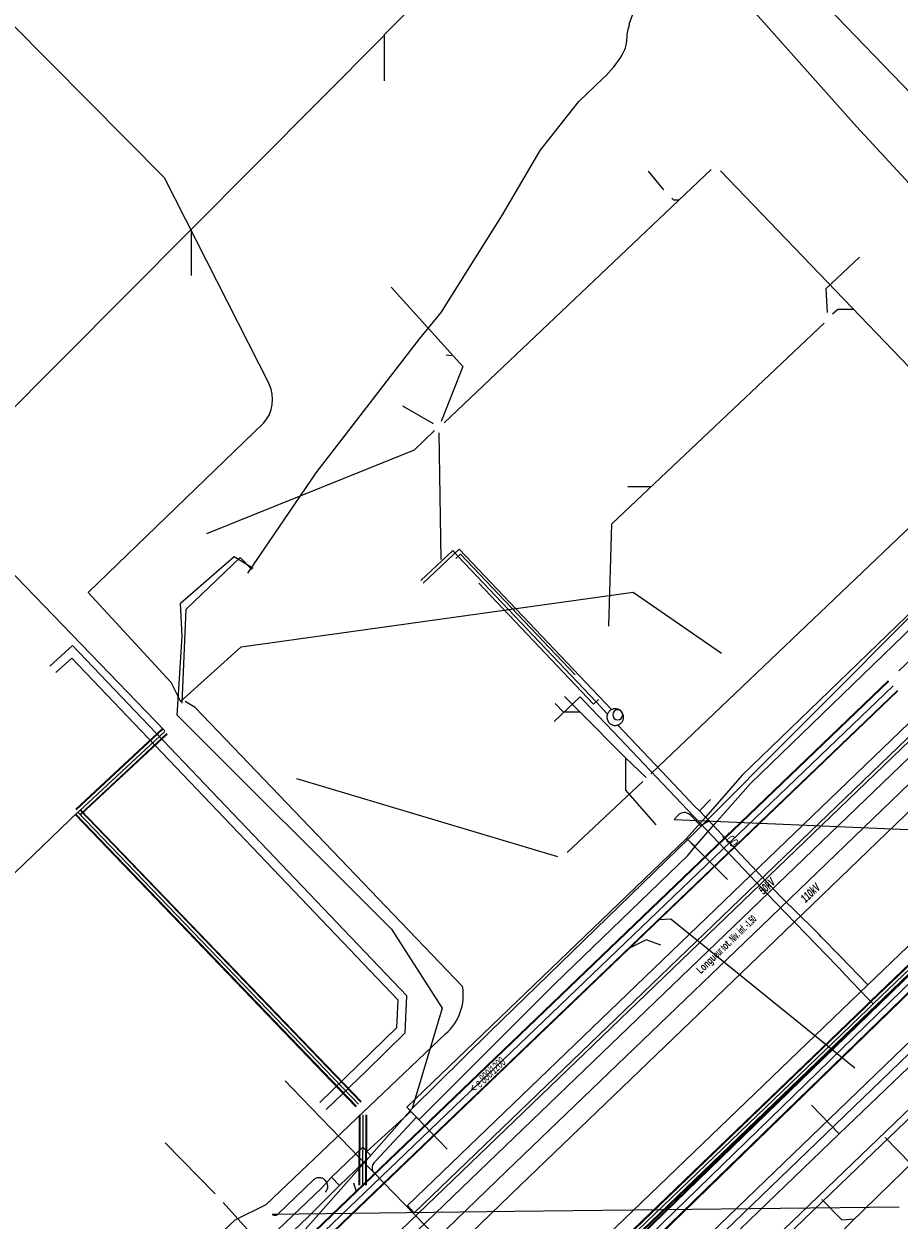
# Model space of a CAD drawing. Header units: metres. Extents: x 2695563 to 2696938, y 1260544 to 1262032.
# Tile 69 of 256: x 2695940 to 2695992, y 1261251 to 1261323. Entities that reach past the tile are written whole.
import ezdxf

# ---------------------------------------------------------------- set-up
doc = ezdxf.new("R2010")
doc.units = ezdxf.units.M
doc.header["$LTSCALE"] = 100
for name, pattern in [('AUSGEZOGEN', [0]), ('STRICHLINIE2_S3', [0.25, 0.15, -0.1]), ('VERDECKT2_S2', [0.18, 0.1, -0.08])]:
    doc.linetypes.add(name, pattern=pattern)
for name, color, linetype in [('CAD_Cadastre des conduites_Ouvrage_Conduite', 200, 'AUSGEZOGEN'), ('Eau portable_Cadastre des conduites_Conduite', 171, 'AUSGEZOGEN'), ('Eau portable_Cadastre des conduites_Ouvrage_Ligne', 171, 'AUSGEZOGEN'), ('Eau potable_Cadastre des conduites_Conduite_Texte', 171, 'AUSGEZOGEN'), ('Eau potable_Cadastre des conduites_Tube de protection', 171, 'AUSGEZOGEN'), ('EU_Cadastre des conduites', 24, 'AUSGEZOGEN'), ('EU_Cadastre des conduites – Texte', 7, 'AUSGEZOGEN'), ('Gaz_Cadastre des conduites_Conduite', 32, 'AUSGEZOGEN'), ('Réseau électrique_Cadastre des conduite_Bord du tracé', 1, 'AUSGEZOGEN'), ('Réseau électrique_Cadastre des conduite_Texte libre_Texte', 1, 'AUSGEZOGEN'), ('Réseau électrique_Cadastre des conduite_Tronçon de tracé', 1, 'AUSGEZOGEN'), ('Réseau électrique_Cadastre des conduite_Tronçon de tracé_Texte', 1, 'AUSGEZOGEN'), ('Réseau électrique_Cadastre des conduites_Ouvrage_Surface-Ligne-Point', 1, 'AUSGEZOGEN'), ('Réseau électrique_Point altimétrique_Texte', 7, 'AUSGEZOGEN'), ('TV_Cadastre des conduites_CONDUITE', 92, 'AUSGEZOGEN'), ('Télécommunications_SW_Cadastre des conduites_Bord du tracé', 94, 'AUSGEZOGEN')]:
    doc.layers.add(name, color=color, linetype=linetype)
doc.styles.add('ARIAL', font='arial.ttf')
doc.styles.add('ARIALNARROW', font='ARIALN.TTF')
pattern_1 = [(0, (2708005, 1273150), (6075, 6075), [6075, -6075]), (90, (2708005, 1273150), (-6075, 6075), [6075, -6075])]

# ---------------------------------------------------------------- blocks, each defined once
blk = doc.blocks.new('COMPLEXOBJECT_1569')
at = {"layer": 'Eau portable_Cadastre des conduites_Ouvrage_Ligne', "color": 7, "linetype": 'STRICHLINIE2_S3', "transparency": 33554687}
for centre, radius, start, end in [((5974.214, 11281.279), 0.5, 301.54339, 285.38876), ((5974.182, 11281.355), 0.582, 286.5215, 300.41065)]:
    blk.add_arc(centre, radius, start, end, dxfattribs=at)
blk = doc.blocks.new('COMPLEXOBJECT_1570')
at = {"layer": 'Eau portable_Cadastre des conduites_Ouvrage_Ligne', "color": 7, "linetype": 'AUSGEZOGEN', "transparency": 33554687}
for start, end in [(90, 270), (270, 90)]:
    blk.add_arc((5974.361, 11281.416), 0.3, start, end, dxfattribs=at)
blk = doc.blocks.new('COMPLEXOBJECT_1915')
at = {"layer": 'Réseau électrique_Cadastre des conduite_Tronçon de tracé', "color": 1, "linetype": 'AUSGEZOGEN', "transparency": 33554687}
blk.add_line((5977.968, 11275.382), (5977.741, 11275.129), dxfattribs=at)
blk.add_arc((5978.354, 11275.018), 0.531, 48.9294, 136.67876, dxfattribs=at)
blk = doc.blocks.new('COMPLEXOBJECT_1926')
at = {"layer": 'Réseau électrique_Cadastre des conduite_Tronçon de tracé', "color": 1, "linetype": 'STRICHLINIE2_S3', "transparency": 33554687}
blk.add_line((5956.101, 11253.498), (5953.955, 11251.45), dxfattribs=at)
blk.add_arc((5953.787, 11251.608), 0.231, 224.15683, 316.87241, dxfattribs=at)
blk = doc.blocks.new('COMPLEXOBJECT_1990')
at = {"layer": 'Réseau électrique_Cadastre des conduite_Tronçon de tracé', "color": 1, "linetype": 'AUSGEZOGEN', "transparency": 33554687}
for p, q in [((5975.813, 11326.138), (5975.515, 11345.306)), ((5975.059, 11322.87), (5975.471, 11324.006))]:
    blk.add_line(p, q, dxfattribs=at)
blk.add_lwpolyline([(5975.193, 11346.112), (5961.046, 11361.289), (5957.644, 11365.387), (5954.003, 11370.163)], dxfattribs=at)
for centre, radius, start, end in [((5974.327, 11345.299), 1.188, 0.35707, 43.19671), ((5969.644, 11326.034), 6.17, 340.80935, 0.96398), ((5978.283, 11321.806), 3.395, 161.73687, 179.76348), ((5973.476, 11321.87), 1.412, 327.44885, 357.9718), ((5969.684, 11323.884), 5.703, 311.55702, 330.89922)]:
    blk.add_arc(centre, radius, start, end, dxfattribs=at)
blk = doc.blocks.new('COMPLEXOBJECT_2592')
at = {"layer": 'Réseau électrique_Cadastre des conduite_Tronçon de tracé', "color": 1, "linetype": 'AUSGEZOGEN', "transparency": 33554687}
blk.add_line((5959.731, 11254.52), (5959.843, 11254.64), dxfattribs=at)
blk.add_arc((5960.038, 11254.229), 0.423, 136.48481, 214.70131, dxfattribs=at)
blk = doc.blocks.new('COMPLEXOBJECT_2762')
at = {"layer": 'Télécommunications_SW_Cadastre des conduites_Bord du tracé', "color": 94, "linetype": 'AUSGEZOGEN', "transparency": 33554687}
for points in [[(5965.05, 11265.114), (5948.996, 11281.859), (5948.397, 11282.224)], [(5940.992, 11213.229), (5952.983, 11225.402), (5939.502, 11239.868), (5951.404, 11251.104), (5953.261, 11252.032), (5964.03, 11262.276)]]:
    blk.add_lwpolyline(points, dxfattribs=at)
blk.add_arc((5962.036, 11264.595), 3.058, 310.68633, 9.77598, dxfattribs=at)
blk = doc.blocks.new('COMPLEXOBJECT_2769')
at = {"layer": 'Télécommunications_SW_Cadastre des conduites_Bord du tracé', "color": 94, "linetype": 'AUSGEZOGEN', "transparency": 33554687}
for points in [[(5928.78, 11332.172), (5947.136, 11313.673), (5953.439, 11301.262)], [(5953.105, 11298.926), (5942.567, 11288.768), (5947.537, 11283.38), (5948.116, 11282.221), (5951.765, 11285.502), (5975.295, 11288.77), (5980.591, 11285.109)]]:
    blk.add_lwpolyline(points, dxfattribs=at)
blk.add_arc((5951.522, 11300.344), 2.125, 318.13593, 25.59013, dxfattribs=at)

msp = doc.modelspace()

# ---------------------------------------------------------------- hatches: boundary and pattern name
at = {"layer": 'Réseau électrique_Cadastre des conduite_Bord du tracé', "lineweight": 18, "transparency": 33554687}
h = msp.add_hatch(dxfattribs=at)
h.set_pattern_fill('MUSTER', color=1, scale=6075, style=0, pattern_type=2)
h.set_pattern_definition(pattern_1)
h.paths.add_polyline_path([(2695954.339, 1261241.648), (2696020.258, 1261305.058), (2696019.772, 1261305.562), (2695953.854, 1261242.153)], flags=0)
h = msp.add_hatch(dxfattribs=at)
h.set_pattern_fill('MUSTER', color=1, scale=6075, style=0, pattern_type=2)
h.set_pattern_definition(pattern_1)
h.paths.add_polyline_path([(2695963.121, 1261251.341), (2696019.637, 1261305.71), (2696019.221, 1261306.142), (2695962.705, 1261251.774)], flags=0)
h = msp.add_hatch(dxfattribs=at)
h.set_pattern_fill('MUSTER', color=1, scale=6075, style=0, pattern_type=2)
h.set_pattern_definition(pattern_1)
h.paths.add_polyline_path([(2695924.24, 1261209.338), (2695940.779, 1261225.416), (2695953.293, 1261237.328), (2695969.482, 1261252.976), (2695984.808, 1261267.699), (2696000.361, 1261282.692), (2696013.338, 1261295.392), (2696016.311, 1261298.21), (2696015.479, 1261299.074), (2696012.506, 1261296.256), (2695999.525, 1261283.552), (2695983.976, 1261268.563), (2695968.65, 1261253.84), (2695952.463, 1261238.194), (2695939.947, 1261226.28), (2695923.391, 1261210.181)], flags=0)
h = msp.add_hatch(dxfattribs=at)
h.set_pattern_fill('MUSTER', color=1, scale=6075, style=0, pattern_type=2)
h.set_pattern_definition(pattern_1)
h.paths.add_polyline_path([(2695975.115, 1261243.824), (2696030.988, 1261297.666), (2696030.641, 1261298.026), (2695974.769, 1261244.182)], flags=0)
h = msp.add_hatch(dxfattribs=at)
h.set_pattern_fill('MUSTER', color=1, scale=6075, style=0, pattern_type=2)
h.set_pattern_definition(pattern_1)
h.paths.add_polyline_path([(2695979.976, 1261273.316), (2695981.169, 1261274.675), (2695983.307, 1261277.111), (2695993.724, 1261287.193), (2696004.213, 1261297.018), (2696003.729, 1261297.524), (2695993.242, 1261287.699), (2695982.799, 1261277.595), (2695980.618, 1261275.109), (2695979.461, 1261273.797)], flags=0)
h = msp.add_hatch(dxfattribs=at)
h.set_pattern_fill('MUSTER', color=1, scale=6075, style=0, pattern_type=2)
h.set_pattern_definition(pattern_1)
h.paths.add_polyline_path([(2695963.393, 1261256.916), (2695971.558, 1261265.078), (2695979.543, 1261272.783), (2695979.976, 1261273.316), (2695979.461, 1261273.797), (2695962.678, 1261257.673)], flags=0)
h = msp.add_hatch(dxfattribs=at)
h.set_pattern_fill('MUSTER', color=1, scale=6075, style=0, pattern_type=2)
h.set_pattern_definition(pattern_1)
h.paths.add_polyline_path([(2695958.15, 1261253.469), (2695958.637, 1261252.965), (2695960.51, 1261254.767), (2695960.024, 1261255.271)], flags=0)
h = msp.add_hatch(dxfattribs=at)
h.set_pattern_fill('MUSTER', color=1, scale=6075, style=0, pattern_type=2)
h.set_pattern_definition(pattern_1)
h.paths.add_polyline_path([(2695902.514, 1261200.448), (2695902.994, 1261199.938), (2695908.515, 1261205.139), (2695940.55, 1261235.611), (2695956.74, 1261251.098), (2695958.637, 1261252.965), (2695958.15, 1261253.469), (2695957.544, 1261252.821), (2695940.067, 1261236.117), (2695932.381, 1261228.806), (2695908.033, 1261205.648)], flags=0)

# ---------------------------------------------------------------- linework, layer by layer
at = {"layer": 'CAD_Cadastre des conduites_Ouvrage_Conduite', "color": 200, "linetype": 'AUSGEZOGEN', "transparency": 33554687}
for points in [[(2696031.91, 1261295.094), (2696031.441, 1261294.941), (2696031.197, 1261294.722), (2696030.908, 1261294.449), (2696000.093, 1261264.84), (2696000.067, 1261264.509), (2695988.407, 1261253.312), (2695978.533, 1261243.822)], [(2696031.91, 1261295.094), (2696031.708, 1261294.644), (2696031.469, 1261294.428), (2696031.184, 1261294.159), (2696000.479, 1261264.656), (2696000.453, 1261264.325), (2695988.685, 1261253.024), (2695978.811, 1261243.534)], [(2695957.839, 1261257.542), (2695960.23, 1261259.838), (2695962.565, 1261262.147), (2695962.666, 1261264.358), (2695942.606, 1261285.382), (2695941.241, 1261284.152)], [(2695957.451, 1261257.946), (2695962.079, 1261262.453), (2695962.154, 1261264.098), (2695942.556, 1261284.638), (2695941.602, 1261283.777)]]:
    msp.add_lwpolyline(points, dxfattribs=at)
at = {"layer": 'Eau portable_Cadastre des conduites_Conduite', "color": 7, "linetype": 'AUSGEZOGEN', "transparency": 33554687}
for points in [[(2695950.995, 1261227.174), (2695951.707, 1261227.859), (2695990.34, 1261265.024), (2696009.817, 1261283.665), (2696015.089, 1261288.788), (2696018.882, 1261292.474)], [(2695974.725, 1261281.276), (2695974.029, 1261282.01), (2695965.749, 1261290.738), (2695965.424, 1261291.081), (2695963.516, 1261289.286)], [(2695980.232, 1261275.456), (2695979.971, 1261275.731), (2695978.701, 1261277.07), (2695975.342, 1261280.613)], [(2695987.212, 1261268.266), (2695987.129, 1261268.346), (2695985.14, 1261270.291), (2695980.232, 1261275.456), (2695980.899, 1261276.154)], [(2695990.34, 1261265.024), (2695988.683, 1261266.741), (2695987.555, 1261267.909), (2695987.42, 1261268.05), (2695987.212, 1261268.266)]]:
    msp.add_lwpolyline(points, dxfattribs=at)
at = {"layer": 'Eau potable_Cadastre des conduites_Tube de protection', "color": 7, "linetype": 'VERDECKT2_S2', "transparency": 33554687}
msp.add_lwpolyline([(2695965.604, 1261290.601), (2695965.894, 1261290.876), (2695974.174, 1261282.147), (2695973.884, 1261281.872), (2695965.604, 1261290.601)], close=True, dxfattribs=at)
at = {"layer": 'EU_Cadastre des conduites', "color": 24, "linetype": 'AUSGEZOGEN', "transparency": 33554687}
for p, q in [((2695961.296, 1261322.033), (2695973.704, 1261334.507)), ((2695973.709, 1261334.501), (2695989.667, 1261316.538)), ((2695983.16, 1261328.672), (2695992.961, 1261318.478)), ((2695938.086, 1261298.669), (2695961.317, 1261322.013)), ((2695961.333, 1261319.274), (2695961.339, 1261322.017)), ((2695909.675, 1261320.096), (2695948.139, 1261280.273)), ((2695989.666, 1261316.538), (2696001.918, 1261303.283)), ((2695964.907, 1261298.759), (2695980.937, 1261313.958)), ((2695977.161, 1261313.857), (2695978.082, 1261312.746)), ((2695981.499, 1261313.889), (2695997.415, 1261297.302)), ((2695949.74, 1261307.6), (2695949.74, 1261310.404)), ((2695974.984, 1261292.692), (2695987.729, 1261304.744)), ((2695965.024, 1261302.837), (2695965.362, 1261302.8)), ((2695962.42, 1261299.766), (2695964.246, 1261298.716)), ((2695964.736, 1261290.55), (2695964.607, 1261298.151)), ((2695977.319, 1261277.689), (2695997.441, 1261296.863)), ((2695975.935, 1261294.925), (2695977.299, 1261294.925)), ((2695974.796, 1261286.541), (2695974.984, 1261292.692)), ((2695972.145, 1261282.318), (2695973.062, 1261281.397)), ((2695973.062, 1261281.397), (2695975.791, 1261278.654)), ((2695975.791, 1261278.654), (2695977.043, 1261277.467)), ((2695956.053, 1261277.406), (2695971.712, 1261272.717)), ((2695972.289, 1261272.957), (2695976.844, 1261277.217)), ((2695936.403, 1261269.113), (2695942.947, 1261275.396)), ((2695948.161, 1261255.54), (2695951.163, 1261252.468)), ((2695991.39, 1261255.846), (2695992.927, 1261254.275)), ((2695959.464, 1261253.132), (2695959.638, 1261252.615))]:
    msp.add_line(p, q, dxfattribs=at)
at = {"layer": 'EU_Cadastre des conduites', "linetype": 'AUSGEZOGEN', "transparency": 33554687}
for p, q in [((2696007.801, 1261298.789), (2695992.209, 1261283.868)), ((2695991.575, 1261283.268), (2695939.704, 1261233.546)), ((2695991.589, 1261283.253), (2695939.718, 1261233.531)), ((2695991.604, 1261283.238), (2695939.733, 1261233.516)), ((2695992.128, 1261282.69), (2695940.257, 1261232.968)), ((2695992.143, 1261282.675), (2695940.272, 1261232.953)), ((2695992.157, 1261282.66), (2695940.286, 1261232.938)), ((2695947.989, 1261280.393), (2695942.804, 1261275.56)), ((2695948.003, 1261280.378), (2695942.818, 1261275.545)), ((2695948.016, 1261280.364), (2695942.831, 1261275.531)), ((2695948.262, 1261280.1), (2695943.077, 1261275.267)), ((2695948.275, 1261280.086), (2695943.09, 1261275.253)), ((2695948.289, 1261280.071), (2695943.104, 1261275.238)), ((2695943.041, 1261275.525), (2695959.905, 1261257.982)), ((2695943.055, 1261275.539), (2695959.919, 1261257.996)), ((2695943.07, 1261275.552), (2695959.934, 1261258.009)), ((2695942.752, 1261275.248), (2695959.616, 1261257.705)), ((2695942.767, 1261275.261), (2695959.631, 1261257.718)), ((2695942.781, 1261275.275), (2695959.645, 1261257.732)), ((2695959.806, 1261257.207), (2695959.795, 1261252.99)), ((2695959.826, 1261257.207), (2695959.815, 1261252.99)), ((2695959.846, 1261257.206), (2695959.835, 1261252.989)), ((2695960.206, 1261257.206), (2695960.195, 1261252.989)), ((2695960.226, 1261257.205), (2695960.215, 1261252.988)), ((2695960.246, 1261257.205), (2695960.235, 1261252.988))]:
    msp.add_line(p, q, dxfattribs=at)
at = {"layer": 'EU_Cadastre des conduites', "color": 255, "transparency": 33554687}
for p, q in [((2695991.866, 1261282.964), (2695939.995, 1261233.242)), ((2695948.139, 1261280.232), (2695942.954, 1261275.399)), ((2695942.911, 1261275.4), (2695959.775, 1261257.857)), ((2695960.026, 1261257.206), (2695960.015, 1261252.989))]:
    msp.add_line(p, q, dxfattribs=at)
at = {"layer": 'EU_Cadastre des conduites', "color": 24, "linetype": 'AUSGEZOGEN', "transparency": 33554687}
for points in [[(2695978.576, 1261312.234), (2695978.674, 1261312.145), (2695979.004, 1261312.145)], [(2695989.855, 1261308.689), (2695987.824, 1261306.79), (2695987.907, 1261305.386)], [(2695961.724, 1261306.897), (2695966.033, 1261302.128), (2695964.742, 1261298.838)], [(2695988.228, 1261305.293), (2695988.55, 1261305.585), (2695989.487, 1261305.585)], [(2695950.66, 1261292.118), (2695963.136, 1261297.126), (2695964.334, 1261298.288)], [(2695971.57, 1261281.904), (2695972.062, 1261281.409), (2695973.07, 1261281.397)], [(2695975.791, 1261278.654), (2695975.794, 1261276.7), (2695977.616, 1261274.628)], [(2695989.567, 1261260.019), (2695978.521, 1261268.963), (2695977.838, 1261268.912)], [(2695977.92, 1261267.392), (2695977.048, 1261267.715), (2695976.005, 1261267.207)], [(2695978.201, 1261240.713), (2695978.956, 1261240.649), (2695993.28, 1261254.607)], [(2695951.646, 1261251.957), (2695954.485, 1261248.792), (2695954.483, 1261247.688)], [(2695987.59, 1261252.135), (2695988.777, 1261250.917), (2695989.556, 1261250.978)]]:
    msp.add_lwpolyline(points, dxfattribs=at)
at = {"layer": 'Gaz_Cadastre des conduites_Conduite', "linetype": 'AUSGEZOGEN', "transparency": 33554687}
for p, q in [((2695990.502, 1261264.032), (2696011.644, 1261284.341)), ((2695990.519, 1261264.014), (2696011.661, 1261284.323)), ((2695990.537, 1261263.996), (2696011.679, 1261284.305)), ((2695990.779, 1261263.744), (2696011.921, 1261284.053)), ((2695990.797, 1261263.726), (2696011.939, 1261284.035)), ((2695990.814, 1261263.708), (2696011.956, 1261284.017)), ((2695990.186, 1261263.727), (2695990.502, 1261264.032)), ((2695990.203, 1261263.709), (2695990.519, 1261264.014)), ((2695990.221, 1261263.691), (2695990.537, 1261263.996)), ((2695953.054, 1261228.032), (2695990.186, 1261263.727)), ((2695953.071, 1261228.014), (2695990.203, 1261263.709)), ((2695953.089, 1261227.996), (2695990.221, 1261263.691)), ((2695953.331, 1261227.744), (2695990.463, 1261263.439)), ((2695953.349, 1261227.726), (2695990.481, 1261263.421)), ((2695953.366, 1261227.708), (2695990.498, 1261263.403)), ((2695990.463, 1261263.439), (2695990.779, 1261263.744)), ((2695990.481, 1261263.421), (2695990.797, 1261263.726)), ((2695990.498, 1261263.403), (2695990.814, 1261263.708))]:
    msp.add_line(p, q, dxfattribs=at)
at = {"layer": 'Gaz_Cadastre des conduites_Conduite', "color": 255, "linetype": 'AUSGEZOGEN', "transparency": 33554687}
for p, q in [((2695990.658, 1261263.87), (2696011.8, 1261284.179)), ((2695990.342, 1261263.565), (2695990.658, 1261263.87)), ((2695953.21, 1261227.87), (2695990.342, 1261263.565))]:
    msp.add_line(p, q, dxfattribs=at)
at = {"layer": 'Gaz_Cadastre des conduites_Conduite', "color": 32, "linetype": 'AUSGEZOGEN', "transparency": 33554687}
msp.add_line((2695973.072, 1261282.315), (2695971.526, 1261280.832), dxfattribs=at)
for points in [[(2695973.072, 1261282.315), (2695973.322, 1261282.053), (2695975.064, 1261280.222), (2695982.15, 1261272.758), (2695984.772, 1261270.002), (2695988.515, 1261266.144), (2695988.654, 1261266)], [(2695990.658, 1261263.87), (2695990.499, 1261264.037), (2695990.339, 1261264.204), (2695988.991, 1261265.617), (2695988.654, 1261266)]]:
    msp.add_lwpolyline(points, dxfattribs=at)
at = {"layer": 'Réseau électrique_Cadastre des conduite_Bord du tracé', "color": 1, "linetype": 'AUSGEZOGEN', "transparency": 33554687}
for points in [[(2695954.339, 1261241.648), (2696020.258, 1261305.058), (2696019.772, 1261305.562), (2695953.854, 1261242.153), (2695954.339, 1261241.648)], [(2695963.121, 1261251.341), (2696019.637, 1261305.71), (2696019.221, 1261306.142), (2695962.705, 1261251.774), (2695963.121, 1261251.341)], [(2695924.24, 1261209.338), (2695940.779, 1261225.416), (2695953.293, 1261237.328), (2695969.482, 1261252.976), (2695984.808, 1261267.699), (2696000.361, 1261282.692), (2696013.338, 1261295.392), (2696016.311, 1261298.21), (2696015.479, 1261299.074), (2696012.506, 1261296.256), (2695999.525, 1261283.552), (2695983.976, 1261268.563), (2695968.65, 1261253.84), (2695952.463, 1261238.194), (2695939.947, 1261226.28), (2695923.391, 1261210.181), (2695924.24, 1261209.338)], [(2695975.115, 1261243.824), (2696030.988, 1261297.666), (2696030.641, 1261298.026), (2695974.769, 1261244.182), (2695975.115, 1261243.824)], [(2695979.976, 1261273.316), (2695981.169, 1261274.675), (2695983.307, 1261277.111), (2695993.724, 1261287.193), (2696004.213, 1261297.018), (2696003.729, 1261297.524), (2695993.242, 1261287.699), (2695982.799, 1261277.595), (2695980.618, 1261275.109), (2695979.461, 1261273.797), (2695979.976, 1261273.316)], [(2695963.393, 1261256.916), (2695971.558, 1261265.078), (2695979.543, 1261272.783), (2695979.976, 1261273.316), (2695979.461, 1261273.797), (2695962.678, 1261257.673), (2695963.393, 1261256.916)], [(2695958.15, 1261253.469), (2695958.637, 1261252.965), (2695960.51, 1261254.767), (2695960.024, 1261255.271), (2695958.15, 1261253.469)], [(2695902.514, 1261200.448), (2695902.994, 1261199.938), (2695908.515, 1261205.139), (2695940.55, 1261235.611), (2695956.74, 1261251.098), (2695958.637, 1261252.965), (2695958.15, 1261253.469), (2695957.544, 1261252.821), (2695940.067, 1261236.117), (2695932.381, 1261228.806), (2695908.033, 1261205.648), (2695902.514, 1261200.448)]]:
    msp.add_lwpolyline(points, close=True, dxfattribs=at)
at = {"layer": 'Réseau électrique_Cadastre des conduite_Tronçon de tracé', "color": 1, "linetype": 'AUSGEZOGEN', "transparency": 33554687}
for p, q in [((2695963.653, 1261289.14), (2695965.816, 1261291.176)), ((2695974.96, 1261281.54), (2695965.816, 1261291.176)), ((2695978.711, 1261274.939), (2695992.752, 1261274.35)), ((2695980.302, 1261274.582), (2695979.673, 1261275.228)), ((2695980.302, 1261274.582), (2695980.888, 1261274.886)), ((2695981.923, 1261271.347), (2695979.713, 1261273.547)), ((2695960.266, 1261255.018), (2695962.92, 1261257.419)), ((2695963.246, 1261257.072), (2695962.92, 1261257.419)), ((2695988.624, 1261256.079), (2695986.965, 1261257.805)), ((2695960.813, 1261254.45), (2695963.246, 1261257.072)), ((2695965.084, 1261255.161), (2695963.246, 1261257.072)), ((2695960.66, 1261253.798), (2695959.847, 1261254.615)), ((2695976.158, 1261237.813), (2695960.66, 1261253.798)), ((2695954.591, 1261251.257), (2695969.092, 1261251.428))]:
    msp.add_line(p, q, dxfattribs=at)
for points in [[(2695953.122, 1261289.727), (2695957.234, 1261295.76), (2695963.448, 1261303.821), (2695964.735, 1261305.387), (2695968.424, 1261311.232), (2695970.676, 1261315.107), (2695972.992, 1261318.043), (2695974.437, 1261319.426)], [(2695988.624, 1261256.079), (2695997.394, 1261264.455), (2696009.796, 1261276.387)], [(2695959.847, 1261254.615), (2695955.781, 1261258.821), (2695955.359, 1261259.255)], [(2695975.783, 1261243.704), (2695977.822, 1261245.662), (2695988.624, 1261256.079)]]:
    msp.add_lwpolyline(points, dxfattribs=at)
at = {"layer": 'Réseau électrique_Cadastre des conduite_Tronçon de tracé', "color": 1, "linetype": 'STRICHLINIE2_S3', "transparency": 33554687}
msp.add_arc((2695957.413, 1261252.939), 0.503, 45.51474, 132.8342, dxfattribs=at)
at = {"layer": 'Réseau électrique_Cadastre des conduite_Tronçon de tracé', "color": 1, "linetype": 'AUSGEZOGEN', "transparency": 33554687}
msp.add_arc((2695957.415, 1261252.923), 0.513, 316.13607, 46.99835, dxfattribs=at)
at = {"layer": 'Réseau électrique_Cadastre des conduites_Ouvrage_Surface-Ligne-Point', "color": 1, "linetype": 'AUSGEZOGEN', "transparency": 33554687}
msp.add_line((2695969.092, 1261251.428), (2695992.222, 1261251.701), dxfattribs=at)
at = {"layer": 'TV_Cadastre des conduites_CONDUITE', "color": 92, "linetype": 'AUSGEZOGEN', "transparency": 33554687}
for points in [[(2695979.636, 1261273.85), (2695993.836, 1261288.06), (2696008.374, 1261301.795), (2696022.172, 1261315.098), (2696023.87, 1261316.723)], [(2695948.879, 1261281.206), (2695949.183, 1261285.939), (2695949.082, 1261287.923), (2695952.299, 1261290.727), (2695953.441, 1261290.035)], [(2695948.879, 1261281.206), (2695961.751, 1261268.357), (2695964.786, 1261263.623), (2695962.993, 1261257.586)], [(2695962.993, 1261257.586), (2695967.661, 1261262.196), (2695979.636, 1261273.85)], [(2695896.163, 1261192.994), (2695898.318, 1261196.523), (2695911.128, 1261208.082), (2695918.322, 1261212.76), (2695932.685, 1261226.676), (2695955.514, 1261249.129), (2695962.993, 1261257.586)]]:
    msp.add_lwpolyline(points, dxfattribs=at)
at = {"layer": 'Télécommunications_SW_Cadastre des conduites_Bord du tracé', "linetype": 'AUSGEZOGEN', "transparency": 33554687}
for p, q in [((2696049.043, 1261320.306), (2695958.633, 1261232.434)), ((2696049.061, 1261320.288), (2695958.651, 1261232.416)), ((2696049.078, 1261320.27), (2695958.668, 1261232.398)), ((2696049.566, 1261319.768), (2695959.156, 1261231.896)), ((2696049.583, 1261319.75), (2695959.173, 1261231.878)), ((2696049.601, 1261319.732), (2695959.191, 1261231.86))]:
    msp.add_line(p, q, dxfattribs=at)
at = {"layer": 'Télécommunications_SW_Cadastre des conduites_Bord du tracé', "color": 255, "transparency": 33554687}
msp.add_line((2696049.322, 1261320.019), (2695958.912, 1261232.147), dxfattribs=at)
at = {"layer": 'Télécommunications_SW_Cadastre des conduites_Bord du tracé', "color": 94, "linetype": 'AUSGEZOGEN', "transparency": 33554687}
msp.add_lwpolyline([(2695949.178, 1261281.936), (2695949.427, 1261287.561), (2695952.67, 1261290.679), (2695953.363, 1261289.958)], dxfattribs=at)

# ---------------------------------------------------------------- block references
at = {"layer": 'Eau portable_Cadastre des conduites_Ouvrage_Ligne', "color": 7, "linetype": 'STRICHLINIE2_S3', "lineweight": -3, "transparency": 33554687}
msp.add_blockref('COMPLEXOBJECT_1569', (2690000.97, 1249999.81), dxfattribs=at)
at = {"layer": 'Eau portable_Cadastre des conduites_Ouvrage_Ligne', "color": 7, "linetype": 'AUSGEZOGEN', "lineweight": -3, "transparency": 33554687}
msp.add_blockref('COMPLEXOBJECT_1570', (2690000.97, 1249999.81), dxfattribs=at)
at = {"layer": 'Réseau électrique_Cadastre des conduite_Tronçon de tracé', "color": 1, "linetype": 'AUSGEZOGEN', "lineweight": -3, "transparency": 33554687}
for name in ['COMPLEXOBJECT_1990', 'COMPLEXOBJECT_1915', 'COMPLEXOBJECT_2592']:
    msp.add_blockref(name, (2690000.97, 1249999.81), dxfattribs=at)
at = {"layer": 'Réseau électrique_Cadastre des conduite_Tronçon de tracé', "color": 1, "linetype": 'STRICHLINIE2_S3', "lineweight": -3, "transparency": 33554687}
msp.add_blockref('COMPLEXOBJECT_1926', (2690000.97, 1249999.81), dxfattribs=at)
at = {"layer": 'Télécommunications_SW_Cadastre des conduites_Bord du tracé', "color": 94, "linetype": 'AUSGEZOGEN', "lineweight": -3, "transparency": 33554687}
for name in ['COMPLEXOBJECT_2769', 'COMPLEXOBJECT_2762']:
    msp.add_blockref(name, (2690000.97, 1249999.81), dxfattribs=at)

# ---------------------------------------------------------------- texts
at = {"layer": 'Eau potable_Cadastre des conduites_Conduite_Texte', "color": 7, "transparency": 33554687, "insert": (2695982.093, 1261273.765), "char_height": 0.55426, "width": 1.10014, "attachment_point": 5, "rotation": 313.5384, "style": 'ARIAL'}
msp.add_mtext('\\A1;{\\fArial|i1|b0;\\H0.554263;\\W0.700000;\\C7;100}\\P', dxfattribs=at)
at = {"layer": 'EU_Cadastre des conduites – Texte', "color": 24, "transparency": 33554687, "insert": (2695967.503, 1261259.606), "char_height": 0.55705, "width": 6, "attachment_point": 5, "rotation": 43.5069, "style": 'ARIAL'}
msp.add_mtext('\\A1;{\\fArial|i1|b0;\\H0.557054;\\W0.700000;\\C24;< \\W0.490000;e 800/1200}\\P', dxfattribs=at)
at = {"layer": 'Réseau électrique_Cadastre des conduite_Texte libre_Texte', "color": 1, "transparency": 33554687, "insert": (2695983.915, 1261270.582), "char_height": 0.5075, "width": 12, "attachment_point": 4, "rotation": 43.7742, "style": 'ARIALNARROW'}
msp.add_mtext('\\A1;{\\fArial Narrow|i1|b1;\\H0.507500;\\W0.700000;\\C1;50kV}\\P', dxfattribs=at)
at = {"layer": 'Réseau électrique_Cadastre des conduite_Tronçon de tracé_Texte', "color": 1, "transparency": 33554687, "insert": (2695986.902, 1261270.543), "char_height": 0.5075, "width": 1.34542, "attachment_point": 5, "rotation": 43.9497, "style": 'ARIALNARROW'}
msp.add_mtext('\\A1;{\\fArial Narrow|i1|b1;\\H0.507500;\\W0.700000;\\C1;110kV}\\P', dxfattribs=at)
at = {"layer": 'Réseau électrique_Point altimétrique_Texte', "color": 1, "transparency": 33554687, "insert": (2695980.213, 1261265.77), "char_height": 0.45675, "width": 6, "attachment_point": 4, "rotation": 43.8885, "style": 'ARIALNARROW'}
msp.add_mtext('\\A1;{\\fArial Narrow|b1|i0|c0|p34;\\W0.7;Longue\\W0.49;ur t\\W0.7;ot.\\W0.49; Niv. inf. -1.50}', dxfattribs=at)

doc.saveas('drawing.dxf')
